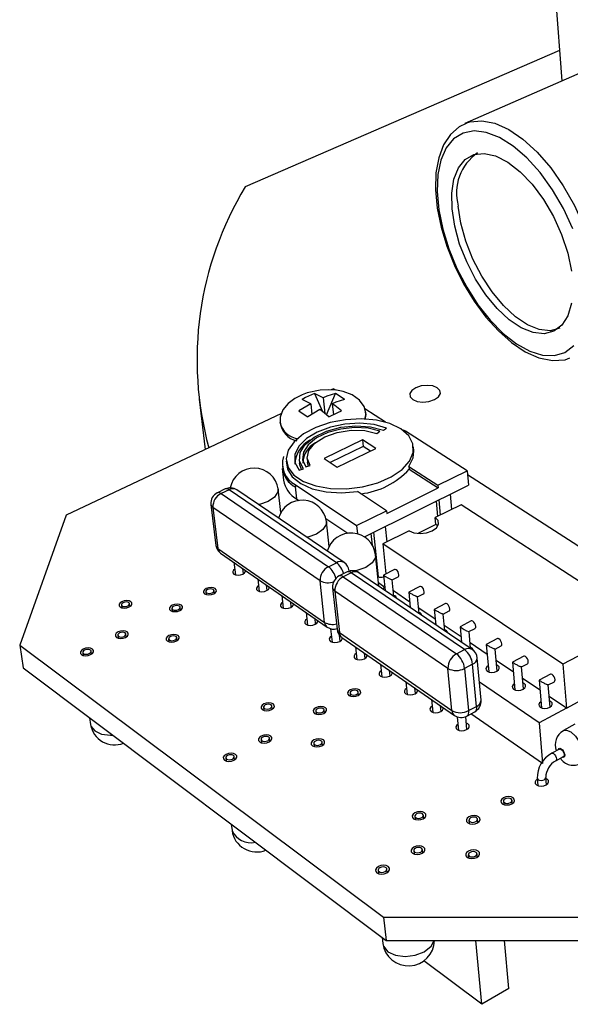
# Model space of a CAD drawing. Extents: x 0 to 195, y 0 to 150.
# Tile 1 of 6: x 79 to 105, y 61 to 108. Entities that reach past the tile are written whole.
import ezdxf

# ---------------------------------------------------------------- set-up
doc = ezdxf.new("R2010")
doc.units = 0
doc.layers.get('0').update_dxf_attribs({"linetype": 'CONTINUOUS'})

msp = doc.modelspace()

# ---------------------------------------------------------------- linework, layer by layer
at = {"color": 7, "linetype": 'CONTINUOUS'}
for p, q in [((104.578, 110.242), (104.943, 105.358)), ((104.833, 106.827), (89.757, 100.28)), ((107.61, 106.53), (100.296, 103.317)), ((93.5, 90.165), (93.084, 90.366)), ((93.084, 90.366), (93.464, 89.511)), ((93.663, 89.344), (94.087, 90.366)), ((93.997, 90.595), (93.888, 90.544)), ((94.101, 90.528), (93.997, 90.595)), ((87.549, 90.106), (87.843, 87.693)), ((92.904, 89.884), (92.328, 89.535)), ((92.904, 89.884), (92.488, 90.085)), ((92.904, 89.884), (92.96, 89.371)), ((93.5, 90.165), (93.58, 89.414)), ((93.935, 89.884), (93.991, 89.357)), ((91.506, 89.42), (81.169, 84.545)), ((93.339, 89.602), (92.762, 89.251)), ((96.49, 88.993), (95.493, 89.633)), ((96.077, 88.46), (96.22, 88.567)), ((96.386, 88.612), (96.535, 88.716)), ((97.446, 88.559), (97.348, 88.618)), ((100.399, 86.663), (97.446, 88.559)), ((95.386, 88.146), (93.543, 87.258)), ((95.418, 87.832), (93.833, 87.067)), ((96.022, 87.733), (95.386, 88.146)), ((95.386, 88.146), (95.418, 87.832)), ((95.763, 87.608), (95.418, 87.832)), ((94.177, 86.84), (96.022, 87.733)), ((97.849, 87.624), (97.831, 87.813)), ((91.543, 86.893), (91.557, 86.767)), ((91.729, 87.127), (91.75, 86.938)), ((92.348, 87.206), (92.369, 87.017)), ((92.66, 86.852), (92.874, 86.917)), ((92.73, 87.254), (92.751, 87.065)), ((92.796, 86.893), (92.751, 87.065)), ((93.543, 87.258), (94.177, 86.84)), ((91.535, 86.782), (91.599, 86.216)), ((92.342, 86.696), (92.553, 86.765)), ((97.612, 86.871), (98.999, 85.97)), ((97.612, 86.871), (97.624, 86.745)), ((97.624, 86.745), (99.011, 85.844)), ((98.999, 85.97), (100.399, 86.663)), ((100.399, 86.663), (100.461, 85.97)), ((118.601, 74.781), (100.417, 86.469)), ((92.162, 86.004), (95.098, 84.041)), ((92.162, 86.004), (92.176, 85.877)), ((95.483, 83.496), (100.461, 85.97)), ((98.999, 85.97), (99.011, 85.844)), ((88.805, 85.794), (88.423, 85.611)), ((88.986, 85.757), (88.603, 85.573)), ((88.603, 85.573), (93.749, 82.068)), ((94.134, 82.26), (88.986, 85.757)), ((94.503, 82.264), (89.354, 85.755)), ((91.469, 84.663), (91.34, 85.794)), ((92.154, 85.892), (92.217, 85.324)), ((92.154, 85.892), (92.176, 85.877)), ((96.534, 84.751), (95.15, 85.666)), ((96.547, 84.624), (99.011, 85.844)), ((99.672, 84.816), (99.605, 85.544)), ((88.112, 85.055), (88.353, 83.09)), ((92.217, 85.324), (92.338, 85.243)), ((100.118, 85.039), (98.876, 84.419)), ((99, 84.481), (98.932, 85.21)), ((99.125, 84.543), (99.057, 85.272)), ((108.782, 79.41), (100.118, 85.039)), ((81.169, 84.545), (78.946, 78.297)), ((93.349, 81.39), (88.21, 84.912)), ((88.21, 84.912), (88.45, 82.946)), ((95.098, 84.041), (96.534, 84.751)), ((96.534, 84.751), (96.547, 84.624)), ((93.626, 84.378), (94.684, 83.668)), ((93.781, 83.032), (93.651, 84.235)), ((98.906, 84.098), (98.045, 83.666)), ((98.906, 84.098), (98.876, 84.419)), ((98.99, 84.027), (98.906, 84.098)), ((95.098, 84.041), (95.14, 83.644)), ((95.861, 83.103), (95.804, 83.655)), ((96.146, 81.579), (95.928, 83.717)), ((97.623, 83.793), (96.36, 83.162)), ((96.56, 83.262), (96.487, 83.994)), ((104.994, 77.39), (96.36, 83.162)), ((96.36, 83.162), (96.506, 81.724)), ((88.45, 82.946), (93.567, 79.397)), ((88.575, 82.722), (93.69, 79.172)), ((96.164, 81.138), (96.01, 82.644)), ((89.217, 82.277), (89.289, 81.68)), ((93.749, 82.068), (94.134, 82.26)), ((89.675, 81.731), (89.645, 81.98)), ((94.649, 81.816), (94.263, 81.623)), ((94.848, 81.776), (94.462, 81.582)), ((94.74, 81.852), (94.738, 81.873)), ((100.276, 78.089), (94.848, 81.776)), ((100.645, 78.1), (95.216, 81.781)), ((96.926, 81.936), (96.392, 81.667)), ((90.359, 81.484), (90.429, 80.885)), ((93.567, 79.397), (93.349, 81.39)), ((94.462, 81.582), (99.888, 77.886)), ((96.391, 81.665), (96.465, 80.934)), ((96.813, 81.44), (97.102, 81.587)), ((96.894, 80.643), (96.814, 81.441)), ((87.875, 80.868), (87.892, 80.733)), ((88.28, 80.787), (88.264, 80.922)), ((90.817, 80.936), (90.788, 81.187)), ((93.953, 81.061), (94.169, 79.066)), ((99.478, 77.189), (94.06, 80.902)), ((94.06, 80.902), (94.276, 78.906)), ((96.454, 81.049), (96.363, 81.003)), ((97.649, 80.374), (96.868, 80.903)), ((97.603, 80.847), (97.675, 80.114)), ((98.138, 81.121), (97.604, 80.849)), ((98.026, 80.622), (98.316, 80.77)), ((84.237, 80.157), (84.218, 80.292)), ((91.513, 80.683), (91.582, 80.082)), ((91.971, 80.132), (91.942, 80.385)), ((98.105, 79.822), (98.027, 80.622)), ((99.363, 80.297), (98.828, 80.022)), ((83.828, 80.234), (83.846, 80.098)), ((86.246, 80.064), (86.264, 79.927)), ((86.654, 79.983), (86.637, 80.119)), ((92.678, 79.874), (92.746, 79.271)), ((98.873, 79.546), (98.079, 80.083)), ((98.827, 80.021), (98.898, 79.285)), ((99.251, 79.794), (99.543, 79.945)), ((99.328, 78.993), (99.252, 79.795)), ((93.137, 79.32), (93.108, 79.576)), ((100.601, 79.464), (100.066, 79.187)), ((108.782, 79.41), (104.994, 77.39)), ((93.852, 79.095), (93.922, 78.451)), ((94.276, 78.906), (99.67, 75.165)), ((100.109, 78.709), (99.303, 79.254)), ((100.065, 79.185), (100.134, 78.447)), ((100.49, 78.958), (100.783, 79.11)), ((100.565, 78.154), (100.491, 78.959)), ((83.646, 78.779), (83.665, 78.641)), ((84.059, 78.701), (84.041, 78.839)), ((86.087, 78.606), (86.105, 78.467)), ((86.499, 78.525), (86.482, 78.663)), ((94.315, 78.499), (94.283, 78.788)), ((94.398, 78.68), (99.789, 74.938)), ((101.359, 77.863), (100.541, 78.417)), ((101.852, 78.622), (101.317, 78.343)), ((78.946, 78.297), (96.396, 65.266)), ((78.946, 78.297), (79.106, 77.221)), ((81.973, 77.953), (81.993, 77.814)), ((82.389, 77.876), (82.37, 78.015)), ((95.046, 78.231), (95.11, 77.622)), ((95.505, 77.67), (95.478, 77.931)), ((99.888, 77.886), (100.276, 78.089)), ((101.316, 78.341), (101.435, 77.02)), ((101.742, 78.113), (102.036, 78.267)), ((101.836, 77.062), (101.743, 78.114)), ((101.07, 75.669), (100.887, 77.689)), ((102.622, 77.008), (101.791, 77.57)), ((102.581, 77.487), (102.695, 76.162)), ((103.116, 77.772), (102.582, 77.489)), ((79.106, 77.221), (96.515, 64.142)), ((96.249, 77.396), (96.312, 76.785)), ((96.708, 76.832), (96.681, 77.096)), ((99.67, 75.165), (99.478, 77.189)), ((100.666, 77.393), (100.279, 77.189)), ((100.279, 77.189), (100.466, 75.165)), ((100.851, 75.37), (100.666, 77.393)), ((103.008, 77.259), (103.303, 77.415)), ((103.099, 76.203), (103.009, 77.259)), ((104.994, 77.39), (105.162, 75.289)), ((105.162, 75.289), (108.927, 77.325)), ((97.464, 76.552), (97.525, 75.939)), ((103.851, 74.582), (100.991, 76.537)), ((103.899, 76.143), (103.056, 76.714)), ((103.859, 76.624), (103.97, 75.294)), ((104.395, 76.911), (103.86, 76.626)), ((104.287, 76.395), (104.583, 76.554)), ((95.199, 75.907), (95.184, 76.051)), ((97.924, 75.985), (97.897, 76.251)), ((104.376, 75.334), (104.289, 76.396)), ((94.785, 76.002), (94.8, 75.857)), ((98.692, 75.699), (98.752, 75.084)), ((105.162, 75.289), (104.333, 75.849)), ((90.639, 75.327), (90.656, 75.182)), ((91.057, 75.237), (91.04, 75.382)), ((93.141, 75.146), (93.158, 75)), ((93.559, 75.052), (93.543, 75.198)), ((99.152, 75.129), (99.127, 75.398)), ((100.382, 74.906), (100.766, 75.111)), ((100.466, 75.165), (100.851, 75.37)), ((105.16, 75.29), (103.851, 74.582)), ((82.3, 74.821), (82.346, 74.501)), ((99.931, 74.867), (99.992, 74.219)), ((100.394, 74.264), (100.337, 74.885)), ((104.015, 72.629), (100.573, 75.008)), ((103.851, 74.582), (104.015, 72.629)), ((105.572, 74.514), (105.015, 74.21)), ((90.517, 73.779), (90.535, 73.631)), ((90.94, 73.687), (90.923, 73.835)), ((93.044, 73.594), (93.06, 73.446)), ((93.466, 73.499), (93.449, 73.648)), ((104.829, 73.324), (104.459, 73.121)), ((88.828, 72.899), (88.846, 72.749)), ((89.254, 72.809), (89.236, 72.958)), ((104.651, 72.763), (105.021, 72.966)), ((103.764, 71.918), (103.793, 71.57)), ((104.201, 71.611), (104.172, 71.96)), ((102.566, 70.71), (102.553, 70.865)), ((102.142, 70.821), (102.156, 70.666)), ((97.893, 70.101), (97.909, 69.945)), ((98.322, 69.995), (98.306, 70.151)), ((100.485, 69.908), (100.5, 69.751)), ((100.913, 69.798), (100.899, 69.955)), ((89.09, 69.72), (89.128, 69.416)), ((98.273, 68.343), (98.257, 68.502)), ((97.839, 68.45), (97.855, 68.291)), ((100.458, 68.254), (100.473, 68.094)), ((100.89, 68.142), (100.875, 68.302)), ((96.572, 67.405), (96.555, 67.566)), ((96.135, 67.511), (96.152, 67.351)), ((96.396, 65.266), (108.334, 65.266)), ((96.396, 65.266), (96.515, 64.142)), ((96.322, 64.287), (96.352, 64.003)), ((96.515, 64.142), (108.417, 64.142)), ((101.105, 61.083), (100.816, 64.142)), ((102.403, 61.837), (102.195, 64.142)), ((101.105, 61.083), (98.321, 63.17)), ((102.403, 61.837), (101.105, 61.083))]:
    msp.add_line(p, q, dxfattribs=at)
at = {"color": 8, "linetype": 'CONTINUOUS', "flags": 128}
for points in [[(100.335, 103.333), (100.534, 103.399), (101.104, 103.453), (101.73, 103.329), (102.395, 103.03), (103.077, 102.565), (103.755, 101.946), (104.407, 101.193), (105.011, 100.329), (105.549, 99.381), (106.002, 98.38), (106.357, 97.359), (106.601, 96.351), (106.729, 95.387)], [(91.34, 85.794), (91.327, 85.652), (91.169, 85.405), (90.859, 85.196), (90.446, 85.056), (90.4, 85.046)], [(93.651, 84.235), (93.639, 84.097), (93.483, 83.845), (93.173, 83.632), (92.758, 83.488), (92.712, 83.479)], [(96.01, 82.644), (96, 82.509), (95.845, 82.253), (95.536, 82.034), (95.119, 81.888), (94.999, 81.865)], [(94.739, 81.845), (94.738, 81.87), (94.738, 81.873)], [(100.466, 75.165), (100.468, 75.081), (100.456, 75.009), (100.431, 74.953), (100.395, 74.914), (100.382, 74.906)], [(100.851, 75.37), (100.853, 75.286), (100.841, 75.215), (100.816, 75.158), (100.779, 75.119), (100.766, 75.111)], [(82.346, 74.501), (82.365, 74.423), (82.542, 74.195), (82.87, 74.043), (83.297, 73.989), (83.404, 73.992)], [(105.016, 74.211), (105.168, 74.233), (105.378, 74.141), (105.597, 73.94), (105.792, 73.66), (105.932, 73.344), (105.996, 73.04), (105.975, 72.795), (105.872, 72.647), (105.859, 72.639)], [(104.773, 73.293), (104.778, 73.316), (104.806, 73.357), (104.852, 73.365), (104.909, 73.34), (104.969, 73.285), (105.022, 73.209), (105.06, 73.123), (105.078, 73.04), (105.072, 72.973), (105.044, 72.932), (104.998, 72.924), (104.965, 72.935)], [(104.459, 73.121), (104.494, 73.126), (104.541, 73.105), (104.591, 73.059), (104.635, 72.995), (104.667, 72.923), (104.682, 72.854), (104.677, 72.798), (104.654, 72.765), (104.65, 72.762)], [(103.764, 71.919), (103.771, 71.892), (103.808, 71.851), (103.868, 71.824), (103.944, 71.814), (104.024, 71.824), (104.095, 71.851), (104.147, 71.892), (104.171, 71.939), (104.172, 71.958)], [(96.352, 64.003), (96.388, 63.865), (96.598, 63.607), (96.961, 63.434), (97.422, 63.373), (97.909, 63.434), (98.347, 63.607)], [(98.347, 63.607), (98.67, 63.865), (98.822, 64.142)]]:
    msp.add_lwpolyline(points, dxfattribs=at)
at = {"color": 7, "linetype": 'CONTINUOUS', "flags": 128}
for points in [[(100.351, 103.319), (100.017, 103.165), (99.596, 102.791), (99.27, 102.296), (99.038, 101.68), (98.907, 100.953), (98.883, 100.139), (98.965, 99.266), (99.148, 98.356), (99.425, 97.432), (99.788, 96.517), (100.229, 95.632), (100.736, 94.799), (101.297, 94.039), (101.9, 93.371), (102.533, 92.812), (103.184, 92.378), (103.842, 92.085), (104.49, 91.952), (105.099, 91.989), (105.332, 92.077)], [(105.465, 98.276), (105.019, 99.238), (104.491, 100.144), (103.9, 100.963), (103.265, 101.668), (102.609, 102.235), (101.954, 102.648), (101.321, 102.892), (100.731, 102.962), (100.203, 102.857), (99.753, 102.582), (99.395, 102.147), (99.14, 101.569), (98.993, 100.867), (98.96, 100.063), (99.04, 99.184), (99.229, 98.256), (99.522, 97.308), (99.909, 96.368), (100.379, 95.467), (100.917, 94.63), (101.507, 93.883), (102.131, 93.25), (102.77, 92.75), (103.405, 92.4), (104.016, 92.211), (104.584, 92.193), (105.089, 92.346), (105.515, 92.668)], [(99.677, 99.224), (99.664, 99.986), (99.767, 100.652), (99.983, 101.195), (100.305, 101.593), (100.721, 101.826), (101.213, 101.885), (101.762, 101.765), (102.347, 101.469), (102.941, 101.01), (103.521, 100.404), (104.061, 99.678), (104.538, 98.861), (104.932, 97.99), (105.225, 97.101), (105.406, 96.233)], [(105.406, 94.702), (105.227, 94.102), (104.938, 93.648), (104.553, 93.356), (104.088, 93.236), (103.561, 93.293), (102.997, 93.521), (102.416, 93.911), (101.842, 94.446), (101.297, 95.104), (100.803, 95.859), (100.38, 96.681), (100.042, 97.538), (99.805, 98.397), (99.677, 99.224)], [(104.849, 93.498), (104.387, 93.38), (103.86, 93.436), (103.295, 93.663), (102.714, 94.052), (102.14, 94.586), (101.596, 95.243), (101.102, 95.998), (100.679, 96.819), (100.342, 97.675), (100.105, 98.534), (99.978, 99.36)], [(98.832, 90.083), (99.023, 90.212), (99.117, 90.365), (99.099, 90.518), (98.972, 90.647), (98.757, 90.733), (98.485, 90.763), (98.198, 90.733), (97.939, 90.647), (97.747, 90.518), (97.652, 90.365), (97.669, 90.212), (97.794, 90.083), (98.01, 89.996), (98.284, 89.965), (98.572, 89.996), (98.832, 90.083)], [(93.35, 90.532), (92.736, 90.403), (92.498, 90.316), (92.136, 90.132), (91.818, 89.891), (91.571, 89.589), (91.439, 89.245), (91.43, 88.971)], [(93.084, 90.366), (92.65, 90.175), (92.488, 90.085)], [(95.548, 89.441), (95.46, 89.753), (95.232, 90.058), (94.882, 90.302), (94.452, 90.463), (94.13, 90.526), (93.76, 90.553), (93.35, 90.532)], [(94.087, 90.366), (93.674, 90.237), (93.5, 90.165)], [(94.523, 90.085), (94.213, 90.298), (94.087, 90.366)], [(94.523, 90.085), (94.109, 89.956), (93.935, 89.884)], [(94.37, 89.535), (94.063, 89.792), (93.935, 89.884)], [(92.328, 89.535), (92.634, 89.336), (92.762, 89.251)], [(93.773, 89.251), (93.467, 89.509), (93.339, 89.602)], [(93.773, 89.251), (94.206, 89.461), (94.37, 89.535)], [(95.495, 89.124), (95.549, 89.346), (95.545, 89.462)], [(95.504, 89.122), (95.552, 89.372), (95.529, 89.467)], [(97.223, 88.674), (96.696, 88.927), (96.051, 89.091), (95.328, 89.155), (94.572, 89.116), (93.828, 88.977), (93.141, 88.745), (92.555, 88.434), (92.106, 88.062), (91.822, 87.654), (91.723, 87.233), (91.817, 86.826), (92.099, 86.46), (92.553, 86.157), (93.149, 85.939), (93.851, 85.819), (94.613, 85.806), (95.386, 85.899), (96.119, 86.094), (96.764, 86.377), (97.283, 86.73), (97.641, 87.129), (97.818, 87.549), (97.803, 87.963), (97.601, 88.346), (97.223, 88.674)], [(96.535, 88.716), (95.937, 88.881), (95.257, 88.946), (94.542, 88.905), (93.843, 88.761), (93.212, 88.525), (92.693, 88.212), (92.325, 87.845), (92.136, 87.451), (92.141, 87.059), (92.342, 86.696)], [(92.553, 86.765), (92.36, 87.135), (92.387, 87.536), (92.631, 87.931), (93.068, 88.285), (93.657, 88.567), (94.345, 88.751), (95.072, 88.822), (95.773, 88.774), (96.386, 88.612)], [(96.22, 88.567), (95.65, 88.704), (95.007, 88.739), (94.344, 88.668), (93.718, 88.497), (93.181, 88.24), (92.779, 87.919), (92.547, 87.56), (92.505, 87.194), (92.66, 86.852)], [(92.874, 86.917), (92.729, 87.265), (92.808, 87.636), (93.099, 87.99), (93.57, 88.29), (94.17, 88.503), (94.835, 88.608), (95.494, 88.593), (96.077, 88.46)], [(97.612, 86.871), (97.819, 87.286), (97.849, 87.624)], [(91.75, 86.938), (91.792, 86.75), (92.019, 86.372), (92.42, 86.051), (92.972, 85.807), (93.64, 85.656), (94.382, 85.608), (95.15, 85.666)], [(92.461, 86.735), (92.381, 86.946), (92.369, 87.017)], [(97.623, 83.793), (97.853, 83.697), (98.143, 83.663), (98.45, 83.697), (98.727, 83.793), (98.93, 83.937), (99.029, 84.106), (99.01, 84.276), (98.876, 84.419)], [(89.257, 81.947), (89.204, 81.907), (89.161, 81.84), (89.164, 81.772), (89.213, 81.715)], [(89.213, 81.715), (89.301, 81.677), (89.414, 81.664), (89.535, 81.677), (89.645, 81.715), (89.728, 81.772), (89.771, 81.84), (89.773, 81.891)], [(97.102, 81.587), (97.11, 81.591), (97.13, 81.626), (97.133, 81.681), (97.118, 81.749), (97.087, 81.819), (97.045, 81.88), (96.998, 81.922), (96.954, 81.941), (96.926, 81.936)], [(96.147, 81.309), (96.336, 81.17), (96.439, 81.042)], [(88.324, 81.021), (88.237, 81.059), (88.123, 81.073), (88.002, 81.059), (87.891, 81.021), (87.807, 80.963), (87.763, 80.895), (87.765, 80.827), (87.814, 80.769), (87.902, 80.73), (88.016, 80.717), (88.137, 80.73), (88.248, 80.769), (88.332, 80.827), (88.376, 80.895), (88.373, 80.963), (88.324, 81.021)], [(88.181, 80.816), (88.234, 80.852), (88.261, 80.895), (88.259, 80.938), (88.229, 80.974), (88.174, 80.998), (88.103, 81.006), (88.027, 80.998), (87.958, 80.974), (87.905, 80.938), (87.878, 80.895), (87.879, 80.852), (87.91, 80.816), (87.965, 80.792), (88.036, 80.784), (88.112, 80.792), (88.181, 80.816)], [(90.398, 81.155), (90.344, 81.114), (90.301, 81.046), (90.305, 80.978), (90.354, 80.92)], [(90.354, 80.92), (90.443, 80.882), (90.556, 80.868), (90.678, 80.882), (90.788, 80.92), (90.871, 80.978), (90.914, 81.046), (90.915, 81.098)], [(98.026, 80.622), (98.019, 80.621), (98.006, 80.625), (97.987, 80.632), (97.963, 80.641), (97.935, 80.654), (97.903, 80.669), (97.868, 80.687), (97.831, 80.705), (97.794, 80.725), (97.758, 80.745), (97.723, 80.765), (97.692, 80.783), (97.663, 80.801), (97.64, 80.816), (97.622, 80.829), (97.609, 80.839), (97.603, 80.845), (97.604, 80.849), (97.604, 80.849)], [(98.316, 80.77), (98.323, 80.774), (98.344, 80.809), (98.347, 80.865), (98.332, 80.933), (98.301, 81.002), (98.258, 81.064), (98.211, 81.107), (98.167, 81.125), (98.138, 81.121)], [(84.282, 80.39), (84.195, 80.429), (84.082, 80.442), (83.96, 80.429), (83.847, 80.39), (83.761, 80.332), (83.715, 80.263), (83.716, 80.194), (83.763, 80.136), (83.851, 80.097), (83.964, 80.083), (84.087, 80.097), (84.199, 80.136), (84.285, 80.194), (84.331, 80.263), (84.33, 80.332), (84.282, 80.39)], [(84.185, 80.342), (84.131, 80.367), (84.06, 80.375), (83.983, 80.367), (83.913, 80.342), (83.859, 80.306), (83.831, 80.263), (83.831, 80.22), (83.861, 80.184), (83.915, 80.159), (83.986, 80.151), (84.063, 80.159), (84.133, 80.184), (84.187, 80.22), (84.216, 80.263), (84.215, 80.306), (84.185, 80.342)], [(86.699, 80.219), (86.611, 80.258), (86.498, 80.271), (86.375, 80.258), (86.263, 80.219), (86.178, 80.16), (86.133, 80.092), (86.135, 80.023), (86.184, 79.964), (86.272, 79.925), (86.385, 79.912), (86.508, 79.925), (86.62, 79.964), (86.705, 80.023), (86.75, 80.092), (86.748, 80.16), (86.699, 80.219)], [(91.55, 80.355), (91.495, 80.313), (91.452, 80.244), (91.457, 80.175), (91.507, 80.117)], [(91.507, 80.117), (91.596, 80.078), (91.711, 80.064), (91.832, 80.078), (91.943, 80.117), (92.026, 80.175), (92.069, 80.244), (92.07, 80.297)], [(99.543, 79.945), (99.549, 79.949), (99.571, 79.983), (99.574, 80.039), (99.559, 80.107), (99.528, 80.178), (99.485, 80.239), (99.438, 80.283), (99.392, 80.302), (99.363, 80.297)], [(86.553, 80.012), (86.606, 80.049), (86.634, 80.092), (86.633, 80.135), (86.603, 80.171), (86.548, 80.195), (86.477, 80.204), (86.4, 80.195), (86.33, 80.171), (86.277, 80.135), (86.249, 80.092), (86.25, 80.049), (86.28, 80.012), (86.335, 79.988), (86.407, 79.979), (86.483, 79.988), (86.553, 80.012)], [(99.251, 79.794), (99.245, 79.794), (99.232, 79.797), (99.214, 79.804), (99.19, 79.814), (99.161, 79.826), (99.129, 79.842), (99.094, 79.859), (99.058, 79.877), (99.021, 79.897), (98.984, 79.917), (98.949, 79.937), (98.917, 79.956), (98.889, 79.973), (98.865, 79.989), (98.847, 80.002), (98.834, 80.012), (98.828, 80.019), (98.828, 80.022), (98.828, 80.022)], [(92.715, 79.547), (92.658, 79.503), (92.616, 79.434), (92.621, 79.364), (92.672, 79.305)], [(92.672, 79.305), (92.762, 79.266), (92.877, 79.252), (92.999, 79.266), (93.11, 79.305), (93.193, 79.364), (93.235, 79.434), (93.236, 79.487)], [(100.783, 79.11), (100.789, 79.114), (100.811, 79.149), (100.814, 79.205), (100.799, 79.273), (100.768, 79.344), (100.725, 79.406), (100.677, 79.45), (100.631, 79.469), (100.601, 79.464)], [(84.105, 78.938), (84.017, 78.978), (83.903, 78.992), (83.78, 78.978), (83.666, 78.938), (83.579, 78.879), (83.533, 78.809), (83.533, 78.739), (83.581, 78.68), (83.669, 78.64), (83.784, 78.626), (83.908, 78.64), (84.021, 78.68), (84.108, 78.739), (84.154, 78.809), (84.153, 78.879), (84.105, 78.938)], [(83.955, 78.728), (84.009, 78.766), (84.038, 78.809), (84.037, 78.853), (84.007, 78.89), (83.952, 78.915), (83.881, 78.924), (83.804, 78.915), (83.733, 78.89), (83.678, 78.853), (83.649, 78.809), (83.65, 78.766), (83.68, 78.728), (83.735, 78.704), (83.806, 78.695), (83.884, 78.704), (83.955, 78.728)], [(86.544, 78.764), (86.456, 78.804), (86.341, 78.818), (86.218, 78.804), (86.105, 78.764), (86.019, 78.705), (85.973, 78.635), (85.975, 78.564), (86.024, 78.505), (86.113, 78.465), (86.228, 78.451), (86.351, 78.465), (86.465, 78.505), (86.55, 78.564), (86.596, 78.635), (86.594, 78.705), (86.544, 78.764)], [(86.122, 78.554), (86.177, 78.529), (86.249, 78.52), (86.326, 78.529), (86.397, 78.554), (86.451, 78.591), (86.479, 78.635), (86.478, 78.678), (86.447, 78.716), (86.392, 78.74), (86.32, 78.749), (86.243, 78.74), (86.172, 78.716), (86.118, 78.678), (86.09, 78.635), (86.091, 78.591), (86.122, 78.554)], [(93.891, 78.73), (93.834, 78.685), (93.792, 78.615), (93.797, 78.545), (93.849, 78.485)], [(93.849, 78.485), (93.94, 78.446), (94.055, 78.432), (94.178, 78.446), (94.29, 78.485), (94.373, 78.545), (94.414, 78.615), (94.415, 78.669)], [(102.036, 78.267), (102.041, 78.271), (102.064, 78.305), (102.068, 78.361), (102.053, 78.43), (102.021, 78.501), (101.978, 78.563), (101.929, 78.608), (101.883, 78.627), (101.852, 78.622)], [(82.436, 78.115), (82.348, 78.155), (82.233, 78.169), (82.109, 78.155), (81.994, 78.115), (81.906, 78.055), (81.859, 77.984), (81.859, 77.913), (81.907, 77.853), (81.995, 77.813), (82.11, 77.799), (82.234, 77.813), (82.349, 77.853), (82.437, 77.913), (82.484, 77.984), (82.484, 78.055), (82.436, 78.115)], [(82.282, 77.902), (82.337, 77.94), (82.367, 77.984), (82.367, 78.028), (82.337, 78.066), (82.282, 78.091), (82.21, 78.099), (82.132, 78.091), (82.061, 78.066), (82.006, 78.028), (81.976, 77.984), (81.976, 77.94), (82.006, 77.902), (82.061, 77.877), (82.133, 77.869), (82.211, 77.877), (82.282, 77.902)], [(95.08, 77.905), (95.022, 77.859), (94.98, 77.788), (94.986, 77.717), (95.038, 77.657)], [(101.742, 78.113), (101.736, 78.113), (101.724, 78.116), (101.706, 78.122), (101.682, 78.132), (101.654, 78.144), (101.622, 78.159), (101.587, 78.176), (101.55, 78.195), (101.513, 78.215), (101.476, 78.235), (101.441, 78.255), (101.409, 78.274), (101.38, 78.292), (101.356, 78.307), (101.337, 78.321), (101.324, 78.331), (101.317, 78.338), (101.317, 78.342), (101.317, 78.343)], [(95.038, 77.657), (95.13, 77.617), (95.246, 77.602), (95.37, 77.617), (95.481, 77.657), (95.564, 77.717), (95.606, 77.788), (95.605, 77.842)], [(103.008, 77.259), (103.003, 77.258), (102.99, 77.261), (102.972, 77.267), (102.949, 77.277), (102.92, 77.289), (102.888, 77.304), (102.853, 77.321), (102.817, 77.34), (102.779, 77.36), (102.742, 77.38), (102.707, 77.4), (102.675, 77.419), (102.646, 77.437), (102.621, 77.453), (102.602, 77.466), (102.589, 77.477), (102.582, 77.485), (102.582, 77.489), (102.582, 77.489)], [(103.303, 77.415), (103.308, 77.418), (103.33, 77.453), (103.335, 77.509), (103.32, 77.578), (103.288, 77.649), (103.245, 77.712), (103.196, 77.757), (103.149, 77.777), (103.116, 77.772)], [(96.282, 77.071), (96.222, 77.023), (96.181, 76.952), (96.187, 76.88), (96.24, 76.819)], [(96.24, 76.819), (96.333, 76.779), (96.45, 76.764), (96.574, 76.779), (96.686, 76.819), (96.768, 76.88), (96.81, 76.952), (96.809, 77.007)], [(101.408, 77.312), (101.343, 77.26), (101.303, 77.187), (101.312, 77.115), (101.368, 77.053)], [(101.368, 77.053), (101.463, 77.012), (101.582, 76.997), (101.708, 77.012), (101.82, 77.053), (101.903, 77.115), (101.942, 77.187), (101.933, 77.26), (101.876, 77.322), (101.811, 77.354)], [(102.63, 76.194), (102.726, 76.153), (102.846, 76.138), (102.972, 76.153), (103.085, 76.194), (103.167, 76.257), (103.206, 76.33), (103.196, 76.404), (103.139, 76.466), (103.074, 76.498)], [(104.287, 76.395), (104.282, 76.395), (104.27, 76.397), (104.252, 76.404), (104.229, 76.413), (104.201, 76.425), (104.169, 76.44), (104.134, 76.457), (104.097, 76.476), (104.06, 76.496), (104.023, 76.516), (103.987, 76.536), (103.954, 76.555), (103.925, 76.573), (103.901, 76.589), (103.881, 76.603), (103.868, 76.614), (103.861, 76.622), (103.86, 76.626), (103.86, 76.626)], [(104.583, 76.554), (104.588, 76.556), (104.611, 76.591), (104.615, 76.647), (104.601, 76.716), (104.569, 76.788), (104.525, 76.851), (104.475, 76.896), (104.428, 76.917), (104.395, 76.911)], [(94.727, 75.893), (94.819, 75.852), (94.937, 75.837), (95.062, 75.852), (95.175, 75.893), (95.259, 75.954), (95.301, 76.027), (95.295, 76.099), (95.241, 76.16), (95.149, 76.201), (95.032, 76.216), (94.907, 76.201), (94.794, 76.16), (94.71, 76.099), (94.668, 76.027), (94.674, 75.954), (94.727, 75.893)], [(95.103, 75.943), (95.156, 75.981), (95.182, 76.027), (95.178, 76.072), (95.145, 76.11), (95.087, 76.136), (95.014, 76.145), (94.936, 76.136), (94.866, 76.11), (94.813, 76.072), (94.787, 76.027), (94.79, 75.981), (94.824, 75.943), (94.881, 75.917), (94.955, 75.908), (95.033, 75.917), (95.103, 75.943)], [(97.496, 76.228), (97.435, 76.179), (97.394, 76.107), (97.401, 76.035), (97.455, 75.973)], [(97.455, 75.973), (97.548, 75.932), (97.666, 75.918), (97.79, 75.932), (97.903, 75.973), (97.986, 76.035), (98.026, 76.107), (98.025, 76.162)], [(102.67, 76.457), (102.603, 76.404), (102.563, 76.33), (102.573, 76.257), (102.63, 76.194)], [(90.577, 75.219), (90.669, 75.178), (90.787, 75.163), (90.913, 75.178), (91.027, 75.219), (91.113, 75.281), (91.157, 75.354), (91.153, 75.427), (91.101, 75.489), (91.009, 75.531), (90.892, 75.545), (90.767, 75.531), (90.652, 75.489), (90.566, 75.427), (90.522, 75.354), (90.526, 75.281), (90.577, 75.219)], [(103.945, 75.593), (103.876, 75.538), (103.837, 75.464), (103.848, 75.39), (103.905, 75.326)], [(103.905, 75.326), (104.002, 75.284), (104.123, 75.27), (104.25, 75.284), (104.363, 75.326), (104.445, 75.39), (104.484, 75.464), (104.473, 75.538), (104.415, 75.601), (104.351, 75.633)], [(91.003, 75.439), (90.946, 75.465), (90.872, 75.474), (90.794, 75.465), (90.722, 75.439), (90.669, 75.4), (90.641, 75.354), (90.643, 75.309), (90.676, 75.27), (90.733, 75.244), (90.807, 75.235), (90.885, 75.244), (90.957, 75.27), (91.01, 75.309), (91.038, 75.354), (91.035, 75.4), (91.003, 75.439)], [(93.082, 75.036), (93.174, 74.995), (93.292, 74.98), (93.418, 74.995), (93.532, 75.036), (93.617, 75.099), (93.66, 75.172), (93.655, 75.245), (93.602, 75.307), (93.509, 75.349), (93.392, 75.363), (93.266, 75.349), (93.152, 75.307), (93.067, 75.245), (93.024, 75.172), (93.029, 75.099), (93.082, 75.036)], [(93.461, 75.087), (93.514, 75.126), (93.541, 75.172), (93.538, 75.218), (93.504, 75.256), (93.447, 75.282), (93.373, 75.291), (93.295, 75.282), (93.223, 75.256), (93.17, 75.218), (93.143, 75.172), (93.146, 75.126), (93.179, 75.087), (93.237, 75.061), (93.311, 75.052), (93.39, 75.061), (93.461, 75.087)], [(98.724, 75.377), (98.661, 75.326), (98.62, 75.253), (98.628, 75.18), (98.683, 75.118)], [(98.683, 75.118), (98.777, 75.076), (98.895, 75.062), (99.02, 75.076), (99.133, 75.118), (99.216, 75.18), (99.256, 75.253), (99.255, 75.309)], [(99.964, 74.516), (99.9, 74.464), (99.86, 74.39), (99.868, 74.316), (99.924, 74.253)], [(99.924, 74.253), (100.018, 74.211), (100.138, 74.196), (100.263, 74.211), (100.376, 74.253), (100.459, 74.316), (100.499, 74.39), (100.491, 74.464), (100.435, 74.527), (100.367, 74.56)], [(90.455, 73.669), (90.548, 73.627), (90.667, 73.612), (90.794, 73.627), (90.909, 73.669), (90.996, 73.733), (91.041, 73.807), (91.036, 73.882), (90.984, 73.945), (90.892, 73.987), (90.773, 74.002), (90.646, 73.987), (90.531, 73.945), (90.444, 73.882), (90.399, 73.807), (90.403, 73.733), (90.455, 73.669)], [(90.838, 73.721), (90.892, 73.761), (90.92, 73.807), (90.918, 73.854), (90.885, 73.893), (90.827, 73.919), (90.753, 73.929), (90.674, 73.919), (90.602, 73.893), (90.547, 73.854), (90.519, 73.807), (90.522, 73.761), (90.554, 73.721), (90.612, 73.695), (90.687, 73.685), (90.766, 73.695), (90.838, 73.721)], [(92.984, 73.483), (93.077, 73.441), (93.196, 73.426), (93.323, 73.441), (93.438, 73.483), (93.524, 73.546), (93.568, 73.621), (93.562, 73.696), (93.509, 73.759), (93.416, 73.801), (93.297, 73.816), (93.17, 73.801), (93.055, 73.759), (92.969, 73.696), (92.925, 73.621), (92.93, 73.546), (92.984, 73.483)], [(93.082, 73.535), (93.141, 73.508), (93.215, 73.499), (93.294, 73.508), (93.366, 73.535), (93.42, 73.574), (93.447, 73.621), (93.444, 73.668), (93.41, 73.707), (93.352, 73.734), (93.278, 73.743), (93.199, 73.734), (93.127, 73.707), (93.073, 73.668), (93.046, 73.621), (93.049, 73.574), (93.082, 73.535)], [(104.829, 73.324), (104.864, 73.329), (104.912, 73.308), (104.962, 73.262), (105.006, 73.198), (105.038, 73.126), (105.053, 73.057), (105.048, 73.002), (105.025, 72.968), (105.021, 72.966)], [(88.764, 72.789), (88.857, 72.746), (88.976, 72.731), (89.104, 72.746), (89.22, 72.789), (89.308, 72.853), (89.354, 72.928), (89.351, 73.004), (89.299, 73.067), (89.206, 73.11), (89.087, 73.125), (88.96, 73.11), (88.843, 73.067), (88.755, 73.004), (88.709, 72.928), (88.712, 72.853), (88.764, 72.789)], [(89.15, 72.841), (89.205, 72.881), (89.233, 72.928), (89.231, 72.975), (89.199, 73.015), (89.141, 73.042), (89.066, 73.051), (88.986, 73.042), (88.914, 73.015), (88.859, 72.975), (88.83, 72.928), (88.832, 72.881), (88.864, 72.841), (88.922, 72.815), (88.997, 72.805), (89.077, 72.815), (89.15, 72.841)], [(103.767, 71.877), (103.699, 71.821), (103.659, 71.744), (103.67, 71.668), (103.728, 71.603)], [(103.728, 71.603), (103.825, 71.56), (103.947, 71.544), (104.074, 71.56), (104.188, 71.603), (104.27, 71.668), (104.309, 71.744), (104.299, 71.821), (104.241, 71.885), (104.176, 71.918)], [(102.088, 70.7), (102.185, 70.656), (102.307, 70.641), (102.435, 70.656), (102.55, 70.7), (102.634, 70.766), (102.674, 70.843), (102.664, 70.92), (102.606, 70.986), (102.509, 71.029), (102.387, 71.045), (102.259, 71.029), (102.145, 70.986), (102.061, 70.92), (102.021, 70.843), (102.03, 70.766), (102.088, 70.7)], [(102.474, 70.754), (102.526, 70.795), (102.551, 70.843), (102.545, 70.891), (102.509, 70.932), (102.448, 70.959), (102.372, 70.969), (102.292, 70.959), (102.221, 70.932), (102.168, 70.891), (102.143, 70.843), (102.149, 70.795), (102.185, 70.754), (102.246, 70.726), (102.322, 70.717), (102.402, 70.726), (102.474, 70.754)], [(97.835, 69.982), (97.932, 69.938), (98.054, 69.923), (98.183, 69.938), (98.299, 69.982), (98.385, 70.048), (98.427, 70.126), (98.42, 70.204), (98.363, 70.27), (98.267, 70.314), (98.145, 70.33), (98.016, 70.314), (97.9, 70.27), (97.814, 70.204), (97.771, 70.126), (97.779, 70.048), (97.835, 69.982)], [(98.264, 70.216), (98.204, 70.244), (98.128, 70.253), (98.047, 70.244), (97.975, 70.216), (97.921, 70.175), (97.894, 70.126), (97.899, 70.078), (97.934, 70.036), (97.995, 70.009), (98.071, 69.999), (98.152, 70.009), (98.224, 70.036), (98.278, 70.078), (98.304, 70.126), (98.3, 70.175), (98.264, 70.216)], [(100.43, 69.787), (100.527, 69.743), (100.65, 69.727), (100.779, 69.743), (100.895, 69.787), (100.979, 69.854), (101.02, 69.932), (101.011, 70.01), (100.954, 70.076), (100.857, 70.12), (100.734, 70.136), (100.605, 70.12), (100.49, 70.076), (100.405, 70.01), (100.364, 69.932), (100.372, 69.854), (100.43, 69.787)], [(100.819, 69.842), (100.872, 69.883), (100.897, 69.932), (100.892, 69.981), (100.856, 70.022), (100.795, 70.05), (100.718, 70.059), (100.638, 70.05), (100.566, 70.022), (100.513, 69.981), (100.487, 69.932), (100.492, 69.883), (100.528, 69.842), (100.589, 69.814), (100.666, 69.804), (100.746, 69.814), (100.819, 69.842)], [(97.781, 68.329), (97.879, 68.284), (98.002, 68.268), (98.133, 68.284), (98.25, 68.329), (98.337, 68.397), (98.379, 68.476), (98.372, 68.556), (98.315, 68.623), (98.217, 68.668), (98.094, 68.684), (97.964, 68.668), (97.846, 68.623), (97.76, 68.556), (97.717, 68.476), (97.724, 68.397), (97.781, 68.329)], [(98.174, 68.384), (98.228, 68.427), (98.255, 68.476), (98.25, 68.526), (98.215, 68.568), (98.154, 68.596), (98.077, 68.606), (97.995, 68.596), (97.922, 68.568), (97.868, 68.526), (97.841, 68.476), (97.846, 68.427), (97.881, 68.384), (97.942, 68.356), (98.019, 68.346), (98.101, 68.356), (98.174, 68.384)], [(100.401, 68.13), (100.5, 68.085), (100.624, 68.069), (100.754, 68.085), (100.871, 68.13), (100.957, 68.198), (100.998, 68.278), (100.989, 68.357), (100.931, 68.425), (100.833, 68.47), (100.709, 68.486), (100.579, 68.47), (100.462, 68.425), (100.376, 68.357), (100.335, 68.278), (100.343, 68.198), (100.401, 68.13)], [(100.501, 68.186), (100.562, 68.158), (100.64, 68.148), (100.721, 68.158), (100.794, 68.186), (100.848, 68.228), (100.874, 68.278), (100.868, 68.328), (100.832, 68.37), (100.77, 68.398), (100.693, 68.408), (100.612, 68.398), (100.539, 68.37), (100.485, 68.328), (100.459, 68.278), (100.465, 68.228), (100.501, 68.186)], [(96.075, 67.39), (96.173, 67.344), (96.297, 67.328), (96.428, 67.344), (96.547, 67.39), (96.634, 67.458), (96.678, 67.539), (96.671, 67.619), (96.614, 67.687), (96.517, 67.732), (96.393, 67.748), (96.262, 67.732), (96.144, 67.687), (96.056, 67.619), (96.012, 67.539), (96.018, 67.458), (96.075, 67.39)], [(96.471, 67.446), (96.526, 67.488), (96.553, 67.539), (96.549, 67.589), (96.513, 67.631), (96.452, 67.66), (96.375, 67.67), (96.293, 67.66), (96.219, 67.631), (96.164, 67.589), (96.137, 67.539), (96.141, 67.488), (96.176, 67.446), (96.237, 67.417), (96.315, 67.407), (96.397, 67.417), (96.471, 67.446)]]:
    msp.add_lwpolyline(points, dxfattribs=at)
at = {"color": 7, "linetype": 'CONTINUOUS'}
for centre, radius, start, end in [((102.237, 99.986), 2.345, 124.5805, 195.4917), ((103.493, 91.99), 16.044, 148.8869, 195.239), ((92.412, 89.21), 1.008, 192.2073, 264.0406), ((92.438, 89.08), 0.998, 184.3799, 257.8462), ((93.489, 86.934), 1.35, 117.4851, 177.6952), ((93.636, 87.012), 1.114, 117.2196, 178.7868), ((92.673, 87.009), 1.128, 162.5158, 243.0692), ((90.186, 85.631), 1.166, 8.0607, 169.598), ((92.753, 86.969), 1.232, 188.7353, 240.9172), ((92.775, 86.954), 1.233, 188.7335, 240.9158), ((94.886, 89.248), 3.709, 276.516, 317.5656), ((92.821, 86.403), 1.236, 188.7052, 240.7771), ((88.655, 85.117), 0.546, 115.1867, 186.5235), ((88.908, 84.945), 0.698, 115.8454, 182.7071), ((89.046, 85.296), 0.554, 56.1462, 115.7888), ((92.487, 84.08), 1.175, 7.5808, 164.2852), ((94.835, 82.495), 1.185, 7.1881, 164.4453), ((88.874, 83.154), 0.525, 187.0032, 235.3321), ((94.201, 81.817), 0.54, 6.0412, 55.9261), ((94.08, 81.415), 0.732, 116.8618, 181.9326), ((94.903, 81.313), 0.563, 56.1373, 116.8321), ((94.513, 81.118), 0.563, 116.3206, 185.8112), ((94.797, 80.926), 0.737, 117.0031, 181.8249), ((96.288, 82.161), 0.598, 253.5344, 280.8318), ((97.152, 82.593), 1.2, 230.6519, 253.6376), ((96.862, 80.529), 0.161, 10.1271, 80.1752), ((98.071, 79.706), 0.164, 10.4264, 79.7207), ((94.006, 79.631), 0.558, 235.4973, 286.6856), ((94.705, 79.124), 0.54, 186.1483, 235.2735), ((99.292, 78.873), 0.168, 12.245, 79.0888), ((100.814, 80.086), 1.172, 230.2608, 253.9847), ((99.634, 77.272), 1.039, 6.6904, 51.8539), ((100.527, 78.034), 0.17, 12.0408, 78.6908), ((100.333, 77.64), 0.556, 5.1276, 55.864), ((100.253, 77.203), 0.775, 118.0821, 181.0009), ((99.243, 77.066), 1.044, 6.7506, 51.7766), ((99.879, 77.935), 0.846, 241.7738, 298.2266), ((100.497, 75.62), 0.575, 297.9048, 4.9069), ((100.068, 75.896), 0.833, 241.4375, 298.5628), ((100.112, 75.407), 0.569, 235.5192, 298.3439), ((83.491, 74.68), 1.159, 188.8882, 291.7996), ((105.387, 73.53), 0.766, 118.5708, 202.154), ((105.076, 71.962), 1.313, 118.0528, 181.9081), ((105.102, 71.95), 0.929, 119.0154, 179.3944), ((105.484, 73.252), 0.708, 211.041, 301.4701), ((90.305, 69.573), 1.187, 187.6238, 292.0521), ((97.591, 64.178), 1.251, 188.0478, 358.3351)]:
    msp.add_arc(centre, radius, start, end, dxfattribs=at)
at = {"color": 8, "linetype": 'CONTINUOUS'}
for centre, radius, start, end in [((88.481, 85.441), 0.18, 47.2652, 109.1042), ((88.864, 85.624), 0.18, 47.3908, 109.156), ((89.169, 85.444), 0.363, 59.2967, 120.3385), ((88.316, 85.089), 0.206, 189.6197, 239.2649), ((88.558, 83.124), 0.208, 189.4995, 238.8192), ((88.756, 82.97), 0.306, 184.4047, 233.8717), ((94.322, 81.955), 0.358, 59.6681, 121.6801), ((93.485, 81.453), 1.036, 15.6172, 51.1515), ((93.095, 81.257), 1.042, 13.2742, 51.0804), ((94.715, 81.63), 0.197, 47.5855, 109.6816), ((95.036, 81.472), 0.357, 59.7223, 121.8692), ((93.734, 82.127), 0.831, 242.3631, 289.5642), ((94.329, 81.438), 0.196, 47.4616, 109.6263), ((94.176, 81.096), 0.226, 188.9667, 239.1204), ((93.941, 80.064), 0.764, 240.7161, 285.1783), ((93.869, 79.415), 0.302, 183.3792, 233.6482), ((94.395, 79.101), 0.228, 188.839, 238.6789), ((94.577, 78.923), 0.301, 183.2344, 233.6156), ((100.469, 77.795), 0.352, 60.1584, 123.3341), ((100.554, 77.707), 0.333, 289.701, 357.04), ((100.726, 75.692), 0.345, 291.3332, 356.1873), ((99.966, 75.176), 0.297, 182.1102, 233.3534), ((90.041, 69.836), 1.005, 204.7455, 281.7375)]:
    msp.add_arc(centre, radius, start, end, dxfattribs=at)

doc.saveas('drawing.dxf')
